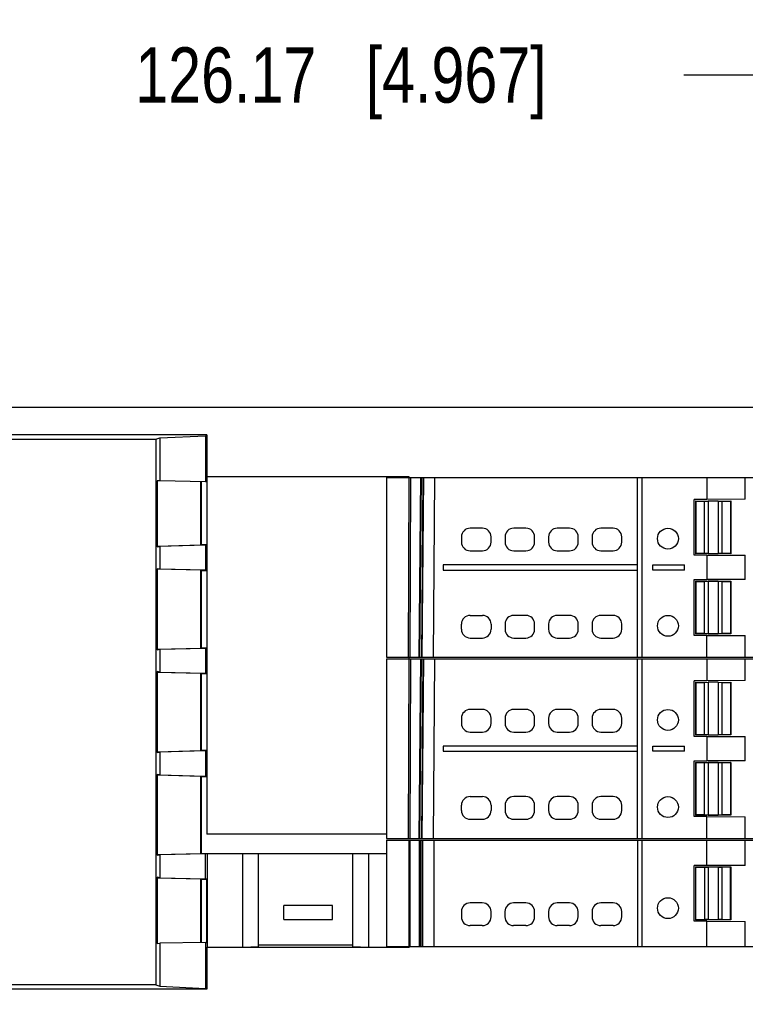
# Model space of a CAD drawing. Header units: inches. Extents: x 0 to 22, y 0 to 17.
# Tile 19 of 24: x 10.7 to 12.4, y 12.2 to 14.4. Entities that reach past the tile are written whole.
import ezdxf

# ---------------------------------------------------------------- set-up
doc = ezdxf.new("R2010")
doc.units = ezdxf.units.IN
doc.header["$LTSCALE"] = 1.21
doc.header["$MEASUREMENT"] = 0
doc.layers.get('0').update_dxf_attribs({"linetype": 'CONTINUOUS'})
doc.layers.add('DIMENSIONS', color=7, linetype='CONTINUOUS')
doc.styles.get("Standard").update_dxf_attribs({"font": 'txt', "width": 0.8})
doc.dimstyles.new('DIMSTYLE_1', dxfattribs={"dimtxt": 0.125, "dimasz": 0.18, "dimexe": 0.125, "dimexo": 0.0625, "dimgap": 0.0625, "dimtad": 0, "dimtih": 1, "dimtoh": 1, "dimdsep": 46, "dimtxsty": 'STANDARD', "dimblk": '_FILLED', "dimblk1": '_FILLED', "dimblk2": '_FILLED', "dimcen": 0.09, "dimadec": 0, "dimazin": 0, "dimtp": 0.01, "dimtm": 0.01, "dimtfac": 1, "dimtofl": 0, "dimtmove": 0, "dimatfit": 3, "dimldrblk": '_FILLED', "dimfxl": 1, "dimtolj": 1, "dimarcsym": 0})

# ---------------------------------------------------------------- blocks, each defined once
blk = doc.blocks.new('_FILLED')
at = {"color": 0, "linetype": 'BYBLOCK'}
blk.add_solid([(0, 0), (-1, 0.174), (-1, -0.174)], dxfattribs=at)
blk = doc.blocks.new('*D0')
at = {"layer": 'DIMENSIONS', "color": 2, "linetype": 'CONTINUOUS'}
for p, q in [((8.9166, 13.5088), (8.082, 13.5088)), ((8.207, 13.5088), (8.207, 12.8109)), ((8.207, 11.8631), (8.207, 12.5609)), ((10.8321, 11.8631), (8.082, 11.8631))]:
    blk.add_line(p, q, dxfattribs=at)
at = {"layer": 'DIMENSIONS', "color": 2, "linetype": 'CONTINUOUS', "xscale": 0.18, "yscale": 0.18, "zscale": 0.18}
for p, rotation in [((8.207, 13.5088), 90), ((8.207, 11.8631), 269.9999999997)]:
    blk.add_blockref('_FILLED', p, dxfattribs=dict(at, rotation=rotation))
at = {"layer": 'DIMENSIONS', "color": 2, "linetype": 'CONTINUOUS', "insert": (8.207, 12.7484), "char_height": 0.125, "width": 1.225, "attachment_point": 2, "line_spacing_factor": 0.9}
blk.add_mtext('41.8{\\Ftxt.shx;\\W1.000000;\\H0.125000; }[1.646]', dxfattribs=at)
blk = doc.blocks.new('*D1')
at = {"layer": 'DIMENSIONS', "color": 2, "linetype": 'CONTINUOUS'}
for p, q in [((8.957, 13.5713), (8.957, 14.3838)), ((13.9245, 13.3173), (13.9245, 14.3838)), ((8.957, 14.2588), (10.6658, 14.2588)), ((13.9245, 14.2588), (12.2158, 14.2588))]:
    blk.add_line(p, q, dxfattribs=at)
at = {"layer": 'DIMENSIONS', "color": 2, "linetype": 'CONTINUOUS', "xscale": 0.18, "yscale": 0.18, "zscale": 0.18}
for p, rotation in [((8.957, 14.2588), 180), ((13.9245, 14.2588), 359.999999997)]:
    blk.add_blockref('_FILLED', p, dxfattribs=dict(at, rotation=rotation))
at = {"layer": 'DIMENSIONS', "color": 2, "linetype": 'CONTINUOUS', "insert": (11.4408, 14.3213), "char_height": 0.125, "width": 1.425, "attachment_point": 2, "line_spacing_factor": 0.9}
blk.add_mtext('126.17{\\Ftxt.shx;\\W1.000000;\\H0.125000; }[4.967]', dxfattribs=at)

msp = doc.modelspace()

# ---------------------------------------------------------------- linework, layer by layer
at = {"color": 7, "linetype": 'CONTINUOUS'}
for p, q in [((8.957, 13.5088), (13.7759, 13.5088)), ((11.1376, 13.4458), (9.031, 13.4458)), ((10.6243, 13.4362), (11.0225, 13.4362)), ((11.0225, 13.4362), (11.0313, 13.4391)), ((11.0225, 13.4362), (11.0225, 12.2034)), ((11.0313, 13.4391), (11.135, 13.4441)), ((11.0313, 13.4391), (11.0313, 13.3421)), ((11.1376, 13.4458), (11.135, 13.4441)), ((11.135, 13.4441), (11.135, 13.3401)), ((11.1376, 13.4458), (11.1376, 12.5443)), ((11.5948, 13.3515), (11.1376, 13.3515)), ((11.5438, 13.3493), (11.5438, 12.9438)), ((11.5438, 13.3493), (13.7786, 13.3493)), ((11.5933, 12.9438), (11.5947, 13.3493)), ((11.5948, 13.3493), (11.5948, 13.3515)), ((11.5977, 13.3493), (11.5963, 12.9438)), ((11.6202, 13.3493), (11.6166, 12.9438)), ((11.6193, 12.9438), (11.6228, 13.3493)), ((11.626, 13.3493), (11.6225, 12.9438)), ((11.6241, 12.9438), (11.6277, 13.3493)), ((11.6525, 13.3493), (11.6489, 12.9438)), ((12.1107, 12.9438), (12.1107, 13.3493)), ((12.1209, 13.3493), (12.1209, 12.9438)), ((12.2675, 13.3493), (12.2675, 13.3001)), ((12.3541, 13.3004), (12.3541, 13.3493)), ((11.0256, 13.3422), (11.0256, 13.193)), ((11.0313, 13.3421), (11.0256, 13.3422)), ((11.135, 13.3402), (11.0313, 13.3421)), ((11.1232, 13.3404), (11.1232, 13.1965)), ((11.1258, 13.1973), (11.1258, 13.3403)), ((11.1376, 13.3401), (11.135, 13.3402)), ((12.2675, 13.3001), (12.2387, 13.3001)), ((12.2387, 13.1741), (12.2387, 13.3001)), ((12.3541, 13.3004), (12.2675, 13.3001)), ((12.242, 13.2967), (12.242, 13.1775)), ((12.242, 13.2967), (12.2426, 13.2962)), ((12.2426, 13.2962), (12.2623, 13.2962)), ((12.2426, 13.2962), (12.2426, 13.1781)), ((12.2623, 13.2962), (12.2707, 13.2965)), ((12.2623, 13.1781), (12.2623, 13.2962)), ((12.2933, 13.2965), (12.2707, 13.2965)), ((12.2707, 13.2965), (12.2707, 13.1777)), ((12.2933, 13.2965), (12.3017, 13.2962)), ((12.2933, 13.2965), (12.2933, 13.1777)), ((12.3017, 13.2962), (12.3213, 13.2962)), ((12.3017, 13.2962), (12.3017, 13.1781)), ((12.3219, 13.2967), (12.3213, 13.2962)), ((12.3213, 13.2962), (12.3213, 13.1781)), ((12.3219, 13.2967), (12.3219, 13.1775)), ((11.7603, 13.2352), (11.7328, 13.2352)), ((11.8587, 13.2352), (11.8312, 13.2352)), ((11.9572, 13.2352), (11.9296, 13.2352)), ((12.0556, 13.2352), (12.028, 13.2352)), ((11.7131, 13.2155), (11.7131, 13.2037)), ((11.78, 13.2037), (11.78, 13.2155)), ((11.8115, 13.2155), (11.8115, 13.2037)), ((11.8784, 13.2037), (11.8784, 13.2155)), ((11.9099, 13.2155), (11.9099, 13.2037)), ((11.9769, 13.2037), (11.9769, 13.2155)), ((12.0084, 13.2155), (12.0084, 13.2037)), ((12.0753, 13.2037), (12.0753, 13.2155)), ((11.1232, 13.1965), (11.0256, 13.1941)), ((11.0256, 13.193), (11.0313, 13.194)), ((11.135, 13.1965), (11.0313, 13.194)), ((11.0313, 13.194), (11.0313, 13.1425)), ((11.1258, 13.1973), (11.1232, 13.1965)), ((11.1376, 13.1973), (11.1258, 13.1973)), ((11.135, 13.1965), (11.1376, 13.1973)), ((11.135, 13.1965), (11.135, 13.14)), ((11.7328, 13.184), (11.7603, 13.184)), ((11.8312, 13.184), (11.8587, 13.184)), ((11.9296, 13.184), (11.9572, 13.184)), ((12.028, 13.184), (12.0556, 13.184)), ((12.2675, 13.1741), (12.2387, 13.1741)), ((12.2426, 13.1781), (12.242, 13.1775)), ((12.2623, 13.1781), (12.2426, 13.1781)), ((12.2707, 13.1777), (12.2623, 13.1781)), ((12.2675, 13.1741), (12.3541, 13.1739)), ((12.2675, 13.1741), (12.2675, 13.119)), ((12.2707, 13.1777), (12.2933, 13.1777)), ((12.3017, 13.1781), (12.2933, 13.1777)), ((12.3213, 13.1781), (12.3017, 13.1781)), ((12.3219, 13.1775), (12.3213, 13.1781)), ((12.3541, 13.1193), (12.3541, 13.1739)), ((11.6714, 13.1525), (11.6714, 13.1407)), ((12.1107, 13.1525), (11.6714, 13.1525)), ((12.1453, 13.1525), (12.217, 13.1525)), ((12.1453, 13.1407), (12.1453, 13.1525)), ((12.217, 13.1407), (12.217, 13.1525)), ((11.0256, 13.1434), (11.0256, 12.9607)), ((11.0313, 13.1425), (11.0256, 13.1434)), ((11.1232, 13.14), (11.0256, 13.1423)), ((11.135, 13.14), (11.0313, 13.1425)), ((11.1232, 13.14), (11.1232, 12.9642)), ((11.1232, 13.14), (11.1258, 13.1391)), ((11.1258, 12.965), (11.1258, 13.1391)), ((11.1376, 13.1391), (11.1258, 13.1391)), ((11.1376, 13.1391), (11.135, 13.14)), ((11.6714, 13.1407), (12.1107, 13.1407)), ((12.217, 13.1407), (12.1453, 13.1407)), ((12.2387, 13.119), (12.2675, 13.119)), ((12.2387, 12.993), (12.2387, 13.119)), ((12.242, 13.1156), (12.3219, 13.1156)), ((12.242, 13.1156), (12.242, 12.9964)), ((12.242, 13.1156), (12.2426, 13.1151)), ((12.2426, 13.1151), (12.2623, 13.1151)), ((12.2426, 13.1151), (12.2426, 12.997)), ((12.2623, 13.1151), (12.2707, 13.1154)), ((12.2623, 12.997), (12.2623, 13.1151)), ((12.3541, 13.1193), (12.2675, 13.119)), ((12.2933, 13.1154), (12.2707, 13.1154)), ((12.2707, 13.1154), (12.2707, 12.9966)), ((12.2933, 13.1154), (12.3017, 13.1151)), ((12.2933, 13.1154), (12.2933, 12.9966)), ((12.3017, 13.1151), (12.3213, 13.1151)), ((12.3017, 13.1151), (12.3017, 12.997)), ((12.3219, 13.1156), (12.3213, 13.1151)), ((12.3213, 13.1151), (12.3213, 12.997)), ((12.3219, 13.1156), (12.3219, 12.9964)), ((11.7328, 13.0383), (11.7603, 13.0383)), ((11.8587, 13.0383), (11.8312, 13.0383)), ((11.9572, 13.0383), (11.9296, 13.0383)), ((12.0556, 13.0383), (12.028, 13.0383)), ((11.7131, 13.0068), (11.7131, 13.0186)), ((11.78, 13.0186), (11.78, 13.0068)), ((11.8115, 13.0186), (11.8115, 13.0068)), ((11.8784, 13.0068), (11.8784, 13.0186)), ((11.9099, 13.0186), (11.9099, 13.0068)), ((11.9769, 13.0068), (11.9769, 13.0186)), ((12.0084, 13.0186), (12.0084, 13.0068)), ((12.0753, 13.0068), (12.0753, 13.0186)), ((12.2675, 12.993), (12.2387, 12.993)), ((12.2426, 12.997), (12.242, 12.9964)), ((12.3219, 12.9964), (12.242, 12.9964)), ((12.2623, 12.997), (12.2426, 12.997)), ((12.2707, 12.9966), (12.2623, 12.997)), ((12.2675, 12.993), (12.3541, 12.9928)), ((12.2675, 12.9438), (12.2675, 12.993)), ((12.2707, 12.9966), (12.2933, 12.9966)), ((12.3017, 12.997), (12.2933, 12.9966)), ((12.3213, 12.997), (12.3017, 12.997)), ((12.3219, 12.9964), (12.3213, 12.997)), ((12.3541, 12.9438), (12.3541, 12.9928)), ((11.7328, 12.9871), (11.7603, 12.9871)), ((11.8312, 12.9871), (11.8587, 12.9871)), ((11.9296, 12.9871), (11.9572, 12.9871)), ((12.028, 12.9871), (12.0556, 12.9871)), ((11.0256, 12.9618), (11.1232, 12.9642)), ((11.0256, 12.9607), (11.0313, 12.9617)), ((11.0313, 12.9617), (11.135, 12.9642)), ((11.0313, 12.9617), (11.0313, 12.9102)), ((11.1258, 12.965), (11.1232, 12.9642)), ((11.1258, 12.965), (11.1376, 12.965)), ((11.135, 12.9642), (11.1376, 12.965)), ((11.135, 12.9642), (11.135, 12.9077)), ((11.5438, 12.9438), (13.7786, 12.9438)), ((11.5438, 12.9399), (11.5438, 12.5344)), ((11.5438, 12.9399), (13.7786, 12.9399)), ((11.5933, 12.5344), (11.5947, 12.9399)), ((11.5948, 12.9399), (11.5948, 12.9438)), ((11.5977, 12.9399), (11.5963, 12.5344)), ((11.6202, 12.9399), (11.6166, 12.5344)), ((11.6193, 12.5344), (11.6228, 12.9399)), ((11.626, 12.9399), (11.6225, 12.5344)), ((11.6241, 12.5344), (11.6277, 12.9399)), ((11.6525, 12.9399), (11.6489, 12.5344)), ((12.1107, 12.5344), (12.1107, 12.9399)), ((12.1209, 12.9399), (12.1209, 12.5344)), ((12.2675, 12.9399), (12.2675, 12.8907)), ((12.3541, 12.8909), (12.3541, 12.9399)), ((11.0256, 12.9111), (11.0256, 12.7285)), ((11.0313, 12.9102), (11.0256, 12.9111)), ((11.0256, 12.91), (11.1232, 12.9077)), ((11.0313, 12.9102), (11.135, 12.9077)), ((11.1232, 12.9077), (11.1232, 12.7319)), ((11.1232, 12.9077), (11.1258, 12.9068)), ((11.1258, 12.7328), (11.1258, 12.9068)), ((11.1258, 12.9068), (11.1376, 12.9068)), ((11.1376, 12.9068), (11.135, 12.9077)), ((12.2675, 12.8907), (12.2387, 12.8907)), ((12.2387, 12.7647), (12.2387, 12.8907)), ((12.242, 12.8873), (12.2426, 12.8867)), ((12.242, 12.8873), (12.242, 12.7681)), ((12.2426, 12.8867), (12.2623, 12.8867)), ((12.2426, 12.8867), (12.2426, 12.7686)), ((12.2623, 12.8867), (12.2707, 12.8871)), ((12.2623, 12.7686), (12.2623, 12.8867)), ((12.3541, 12.8909), (12.2675, 12.8907)), ((12.2933, 12.8871), (12.2707, 12.8871)), ((12.2707, 12.8871), (12.2707, 12.7683)), ((12.2933, 12.8871), (12.3017, 12.8867)), ((12.2933, 12.8871), (12.2933, 12.7683)), ((12.3017, 12.8867), (12.3213, 12.8867)), ((12.3017, 12.8867), (12.3017, 12.7686)), ((12.3219, 12.8873), (12.3213, 12.8867)), ((12.3213, 12.8867), (12.3213, 12.7686)), ((12.3219, 12.8873), (12.3219, 12.7681)), ((11.7603, 12.8257), (11.7328, 12.8257)), ((11.8587, 12.8257), (11.8312, 12.8257)), ((11.9572, 12.8257), (11.9296, 12.8257)), ((12.0556, 12.8257), (12.028, 12.8257)), ((11.7131, 12.806), (11.7131, 12.7942)), ((11.78, 12.7942), (11.78, 12.806)), ((11.8115, 12.806), (11.8115, 12.7942)), ((11.8784, 12.7942), (11.8784, 12.806)), ((11.9099, 12.806), (11.9099, 12.7942)), ((11.9769, 12.7942), (11.9769, 12.806)), ((12.0084, 12.806), (12.0084, 12.7942)), ((12.0753, 12.7942), (12.0753, 12.806)), ((11.7328, 12.7745), (11.7603, 12.7745)), ((11.8312, 12.7745), (11.8587, 12.7745)), ((11.9296, 12.7745), (11.9572, 12.7745)), ((12.028, 12.7745), (12.0556, 12.7745)), ((12.2426, 12.7686), (12.242, 12.7681)), ((12.2623, 12.7686), (12.2426, 12.7686)), ((12.2707, 12.7683), (12.2623, 12.7686)), ((12.2707, 12.7683), (12.2933, 12.7683)), ((12.3017, 12.7686), (12.2933, 12.7683)), ((12.3213, 12.7686), (12.3017, 12.7686)), ((12.3219, 12.7681), (12.3213, 12.7686)), ((12.2675, 12.7647), (12.2387, 12.7647)), ((12.2675, 12.7647), (12.3541, 12.7644)), ((12.2675, 12.7647), (12.2675, 12.7096)), ((12.3541, 12.7098), (12.3541, 12.7644)), ((11.1232, 12.7319), (11.0256, 12.7296)), ((11.0256, 12.7285), (11.0313, 12.7294)), ((11.135, 12.7319), (11.0313, 12.7294)), ((11.0313, 12.7294), (11.0313, 12.6779)), ((11.1258, 12.7328), (11.1232, 12.7319)), ((11.1376, 12.7328), (11.1258, 12.7328)), ((11.135, 12.7319), (11.1376, 12.7328)), ((11.135, 12.7319), (11.135, 12.6754)), ((12.1107, 12.743), (11.6714, 12.743)), ((11.6714, 12.743), (11.6714, 12.7312)), ((11.6714, 12.7312), (12.1107, 12.7312)), ((12.1453, 12.743), (12.217, 12.743)), ((12.1453, 12.7312), (12.1453, 12.743)), ((12.217, 12.7312), (12.1453, 12.7312)), ((12.217, 12.7312), (12.217, 12.743)), ((12.2387, 12.7096), (12.2675, 12.7096)), ((12.2387, 12.5836), (12.2387, 12.7096)), ((12.242, 12.7062), (12.3219, 12.7062)), ((12.242, 12.7062), (12.2426, 12.7056)), ((12.242, 12.7062), (12.242, 12.5869)), ((12.2426, 12.7056), (12.2623, 12.7056)), ((12.2426, 12.7056), (12.2426, 12.5875)), ((12.2623, 12.7056), (12.2707, 12.706)), ((12.2623, 12.5875), (12.2623, 12.7056)), ((12.3541, 12.7098), (12.2675, 12.7096)), ((12.2933, 12.706), (12.2707, 12.706)), ((12.2707, 12.706), (12.2707, 12.5872)), ((12.2933, 12.706), (12.3017, 12.7056)), ((12.2933, 12.706), (12.2933, 12.5872)), ((12.3017, 12.7056), (12.3213, 12.7056)), ((12.3017, 12.7056), (12.3017, 12.5875)), ((12.3219, 12.7062), (12.3213, 12.7056)), ((12.3213, 12.7056), (12.3213, 12.5875)), ((12.3219, 12.7062), (12.3219, 12.5869)), ((11.0256, 12.6789), (11.0256, 12.4962)), ((11.0313, 12.6779), (11.0256, 12.6789)), ((11.0256, 12.6778), (11.1232, 12.6754)), ((11.0313, 12.6779), (11.135, 12.6754)), ((11.1232, 12.6754), (11.1232, 12.4996)), ((11.1232, 12.6754), (11.1258, 12.6746)), ((11.1258, 12.5005), (11.1258, 12.6746)), ((11.1258, 12.6746), (11.1376, 12.6746)), ((11.1376, 12.6746), (11.135, 12.6754)), ((11.7328, 12.6289), (11.7603, 12.6289)), ((11.8587, 12.6289), (11.8312, 12.6289)), ((11.9572, 12.6289), (11.9296, 12.6289)), ((12.0556, 12.6289), (12.028, 12.6289)), ((11.7131, 12.5974), (11.7131, 12.6092)), ((11.78, 12.6092), (11.78, 12.5974)), ((11.8115, 12.6092), (11.8115, 12.5974)), ((11.8784, 12.5974), (11.8784, 12.6092)), ((11.9099, 12.6092), (11.9099, 12.5974)), ((11.9769, 12.5974), (11.9769, 12.6092)), ((12.0084, 12.6092), (12.0084, 12.5974)), ((12.0753, 12.5974), (12.0753, 12.6092)), ((11.7328, 12.5777), (11.7603, 12.5777)), ((11.8312, 12.5777), (11.8587, 12.5777)), ((11.9296, 12.5777), (11.9572, 12.5777)), ((12.028, 12.5777), (12.0556, 12.5777)), ((12.2675, 12.5836), (12.2387, 12.5836)), ((12.2426, 12.5875), (12.242, 12.5869)), ((12.3219, 12.5869), (12.242, 12.5869)), ((12.2623, 12.5875), (12.2426, 12.5875)), ((12.2707, 12.5872), (12.2623, 12.5875)), ((12.2675, 12.5836), (12.3541, 12.5833)), ((12.2675, 12.5344), (12.2675, 12.5836)), ((12.2707, 12.5872), (12.2933, 12.5872)), ((12.3017, 12.5875), (12.2933, 12.5872)), ((12.3213, 12.5875), (12.3017, 12.5875)), ((12.3219, 12.5869), (12.3213, 12.5875)), ((12.3541, 12.5344), (12.3541, 12.5833)), ((11.5438, 12.5443), (11.1376, 12.5443)), ((11.5436, 12.5304), (13.7784, 12.5304)), ((11.5436, 12.5304), (11.5436, 12.2903)), ((11.5438, 12.5344), (13.7786, 12.5344)), ((11.5939, 12.5304), (11.5939, 12.2903)), ((11.5969, 12.2903), (11.5969, 12.5304)), ((11.6183, 12.2903), (11.6183, 12.5304)), ((11.6209, 12.2903), (11.6209, 12.5304)), ((11.6241, 12.5304), (11.6241, 12.2903)), ((11.6258, 12.2903), (11.6258, 12.5304)), ((11.6506, 12.5304), (11.6506, 12.2903)), ((12.1106, 12.5304), (12.1106, 12.2903)), ((12.1207, 12.5304), (12.1207, 12.2903)), ((12.2674, 12.4733), (12.2674, 12.5304)), ((12.3539, 12.4736), (12.3539, 12.5304)), ((11.1232, 12.4996), (11.0256, 12.4973)), ((11.135, 12.4996), (11.0313, 12.4971)), ((11.1258, 12.5005), (11.1232, 12.4996)), ((11.1258, 12.5005), (11.5436, 12.5005)), ((11.135, 12.4996), (11.1376, 12.5005)), ((11.135, 12.4431), (11.135, 12.4996)), ((11.1387, 12.5008), (11.1387, 12.289)), ((11.2188, 12.289), (11.2188, 12.5008)), ((11.2548, 12.2904), (11.2548, 12.5005)), ((11.467, 12.5005), (11.467, 12.2904)), ((11.5029, 12.5008), (11.5029, 12.289)), ((11.0256, 12.4962), (11.0313, 12.4971)), ((11.0313, 12.4971), (11.0313, 12.4456)), ((12.2674, 12.4733), (12.2385, 12.4733)), ((12.2385, 12.3474), (12.2385, 12.4733)), ((12.2419, 12.47), (12.3218, 12.47)), ((12.2419, 12.47), (12.2425, 12.4694)), ((12.2419, 12.47), (12.2419, 12.3507)), ((12.2425, 12.4694), (12.2621, 12.4694)), ((12.2425, 12.3513), (12.2425, 12.4694)), ((12.2621, 12.4694), (12.2705, 12.4697)), ((12.2621, 12.4694), (12.2621, 12.3513)), ((12.3539, 12.4736), (12.2674, 12.4733)), ((12.2931, 12.4697), (12.2705, 12.4697)), ((12.2705, 12.4697), (12.2705, 12.351)), ((12.2931, 12.4697), (12.3015, 12.4694)), ((12.2931, 12.4697), (12.2931, 12.351)), ((12.3212, 12.4694), (12.3015, 12.4694)), ((12.3015, 12.4694), (12.3015, 12.3513)), ((12.3212, 12.4694), (12.3218, 12.47)), ((12.3212, 12.3513), (12.3212, 12.4694)), ((12.3218, 12.47), (12.3218, 12.3507)), ((11.0256, 12.4466), (11.0256, 12.2973)), ((11.0313, 12.4456), (11.0256, 12.4466)), ((11.0256, 12.4455), (11.1232, 12.4431)), ((11.0313, 12.4456), (11.135, 12.4431)), ((11.1232, 12.4431), (11.1258, 12.4423)), ((11.1232, 12.4431), (11.1232, 12.2992)), ((11.1258, 12.2993), (11.1258, 12.4423)), ((11.1258, 12.4423), (11.1376, 12.4423)), ((11.1376, 12.4423), (11.135, 12.4431)), ((11.1376, 12.2994), (11.1376, 12.4423)), ((11.7602, 12.3887), (11.7326, 12.3887)), ((11.8586, 12.3887), (11.831, 12.3887)), ((11.957, 12.3887), (11.9295, 12.3887)), ((12.0555, 12.3887), (12.0279, 12.3887)), ((11.4216, 12.3828), (11.3114, 12.3828)), ((11.3114, 12.3513), (11.3114, 12.3828)), ((11.4216, 12.3513), (11.4216, 12.3828)), ((11.7129, 12.369), (11.7129, 12.3572)), ((11.7799, 12.3572), (11.7799, 12.369)), ((11.8114, 12.369), (11.8114, 12.3572)), ((11.8783, 12.3572), (11.8783, 12.369)), ((11.9098, 12.369), (11.9098, 12.3572)), ((11.9767, 12.3572), (11.9767, 12.369)), ((12.0082, 12.369), (12.0082, 12.3572)), ((12.0751, 12.3572), (12.0751, 12.369)), ((11.3114, 12.3513), (11.4216, 12.3513)), ((12.2674, 12.3474), (12.2385, 12.3474)), ((12.2419, 12.3507), (12.2425, 12.3513)), ((12.3218, 12.3507), (12.2419, 12.3507)), ((12.2425, 12.3513), (12.2621, 12.3513)), ((12.2705, 12.351), (12.2621, 12.3513)), ((12.2674, 12.3474), (12.3539, 12.3471)), ((12.2674, 12.2903), (12.2674, 12.3474)), ((12.2705, 12.351), (12.2931, 12.351)), ((12.3015, 12.3513), (12.2931, 12.351)), ((12.3015, 12.3513), (12.3212, 12.3513)), ((12.3218, 12.3507), (12.3212, 12.3513)), ((12.3539, 12.2903), (12.3539, 12.3471)), ((11.7602, 12.3375), (11.7326, 12.3375)), ((11.8586, 12.3375), (11.831, 12.3375)), ((11.957, 12.3375), (11.9295, 12.3375)), ((12.0555, 12.3375), (12.0279, 12.3375)), ((11.135, 12.2994), (11.0313, 12.2975)), ((11.135, 12.2994), (11.1376, 12.2995)), ((11.135, 12.2994), (11.135, 12.1955)), ((11.0256, 12.2974), (11.0313, 12.2975)), ((11.0313, 12.2975), (11.0313, 12.2005)), ((11.1387, 12.289), (11.1376, 12.2882)), ((11.5948, 12.2882), (11.1376, 12.2882)), ((11.1376, 12.2882), (11.1376, 12.1938)), ((11.1387, 12.289), (11.2188, 12.289)), ((11.2188, 12.289), (11.2548, 12.2904)), ((11.467, 12.2935), (11.2548, 12.2935)), ((11.467, 12.2904), (11.5029, 12.289)), ((11.5029, 12.289), (11.5941, 12.289)), ((11.5436, 12.2903), (13.7784, 12.2903)), ((11.5941, 12.289), (11.5941, 12.2903)), ((11.5941, 12.289), (11.5948, 12.2882)), ((11.5948, 12.2882), (11.5948, 12.2903)), ((11.1376, 12.1938), (9.031, 12.1938)), ((11.0225, 12.2034), (10.6243, 12.2034)), ((11.0225, 12.2034), (11.0313, 12.2005)), ((11.0313, 12.2005), (11.135, 12.1955)), ((11.1376, 12.1938), (11.135, 12.1955))]:
    msp.add_line(p, q, dxfattribs=at)
for centre in [(12.1796, 13.2115), (12.1796, 13.0147), (12.1796, 12.8021), (12.1796, 12.6052), (12.1795, 12.3769)]:
    msp.add_circle(centre, 0.0236, dxfattribs=at)
for centre, start, end in [((11.7328, 13.2155), 90, 180), ((11.7603, 13.2155), 0, 90), ((11.8312, 13.2155), 90, 180), ((11.8587, 13.2155), 0, 90), ((11.9296, 13.2155), 90, 180), ((11.9572, 13.2155), 0, 90), ((12.028, 13.2155), 90, 180), ((12.0556, 13.2155), 0, 90), ((11.7328, 13.2037), 180, 270), ((11.7603, 13.2037), 270, 360), ((11.8312, 13.2037), 180, 270), ((11.8587, 13.2037), 270, 360), ((11.9296, 13.2037), 180, 270), ((11.9572, 13.2037), 270, 360), ((12.028, 13.2037), 180, 270), ((12.0556, 13.2037), 270, 360), ((11.7328, 13.0186), 90, 180), ((11.7603, 13.0186), 0, 90), ((11.8312, 13.0186), 90, 180), ((11.8587, 13.0186), 0, 90), ((11.9296, 13.0186), 90, 180), ((11.9572, 13.0186), 0, 90), ((12.028, 13.0186), 90, 180), ((12.0556, 13.0186), 0, 90), ((11.7328, 13.0068), 180, 270), ((11.7603, 13.0068), 270, 360), ((11.8312, 13.0068), 180, 270), ((11.8587, 13.0068), 270, 360), ((11.9296, 13.0068), 180, 270), ((11.9572, 13.0068), 270, 360), ((12.028, 13.0068), 180, 270), ((12.0556, 13.0068), 270, 360), ((11.7328, 12.806), 90, 180), ((11.7603, 12.806), 0, 90), ((11.8312, 12.806), 90, 180), ((11.8587, 12.806), 0, 90), ((11.9296, 12.806), 90, 180), ((11.9572, 12.806), 0, 90), ((12.028, 12.806), 90, 180), ((12.0556, 12.806), 0, 90), ((11.7328, 12.7942), 180, 270), ((11.7603, 12.7942), 270, 360), ((11.8312, 12.7942), 180, 270), ((11.8587, 12.7942), 270, 360), ((11.9296, 12.7942), 180, 270), ((11.9572, 12.7942), 270, 360), ((12.028, 12.7942), 180, 270), ((12.0556, 12.7942), 270, 360), ((11.7328, 12.6092), 90, 180), ((11.7603, 12.6092), 0, 90), ((11.8312, 12.6092), 90, 180), ((11.8587, 12.6092), 0, 90), ((11.9296, 12.6092), 90, 180), ((11.9572, 12.6092), 0, 90), ((12.028, 12.6092), 90, 180), ((12.0556, 12.6092), 0, 90), ((11.7328, 12.5974), 180, 270), ((11.7603, 12.5974), 270, 360), ((11.8312, 12.5974), 180, 270), ((11.8587, 12.5974), 270, 360), ((11.9296, 12.5974), 180, 270), ((11.9572, 12.5974), 270, 360), ((12.028, 12.5974), 180, 270), ((12.0556, 12.5974), 270, 360), ((11.7326, 12.369), 90, 180), ((11.7602, 12.369), 0, 90), ((11.831, 12.369), 90, 180), ((11.8586, 12.369), 0, 90), ((11.9295, 12.369), 90, 180), ((11.957, 12.369), 0, 90), ((12.0279, 12.369), 90, 180), ((12.0555, 12.369), 0, 90), ((11.7326, 12.3572), 180, 270), ((11.7602, 12.3572), 270, 360), ((11.831, 12.3572), 180, 270), ((11.8586, 12.3572), 270, 360), ((11.9295, 12.3572), 180, 270), ((11.957, 12.3572), 270, 360), ((12.0279, 12.3572), 180, 270), ((12.0555, 12.3572), 270, 360)]:
    msp.add_arc(centre, 0.0197, start, end, dxfattribs=at)

# ---------------------------------------------------------------- dimensions: what is measured, and where the dimension line sits
at = {"layer": 'DIMENSIONS', "color": 2, "linetype": 'CONTINUOUS'}
dim = msp.add_linear_dim(base=(13.9245, 14.2588), p1=(8.957, 13.5088), p2=(13.9245, 13.2548), dimstyle='DIMSTYLE_1', dxfattribs=at)
dim.commit()
dim.dimension.update_dxf_attribs({"geometry": '*D1', "text_midpoint": (11.4408, 14.2588), "dimtype": 160})
dim = msp.add_linear_dim(base=(8.207, 11.8631), p1=(8.9791, 13.5088), p2=(10.8946, 11.8631), angle=270, dimstyle='DIMSTYLE_1', dxfattribs=at)
dim.commit()
dim.dimension.update_dxf_attribs({"geometry": '*D0', "text_midpoint": (8.207, 12.6859), "dimtype": 160})

doc.saveas('drawing.dxf')
